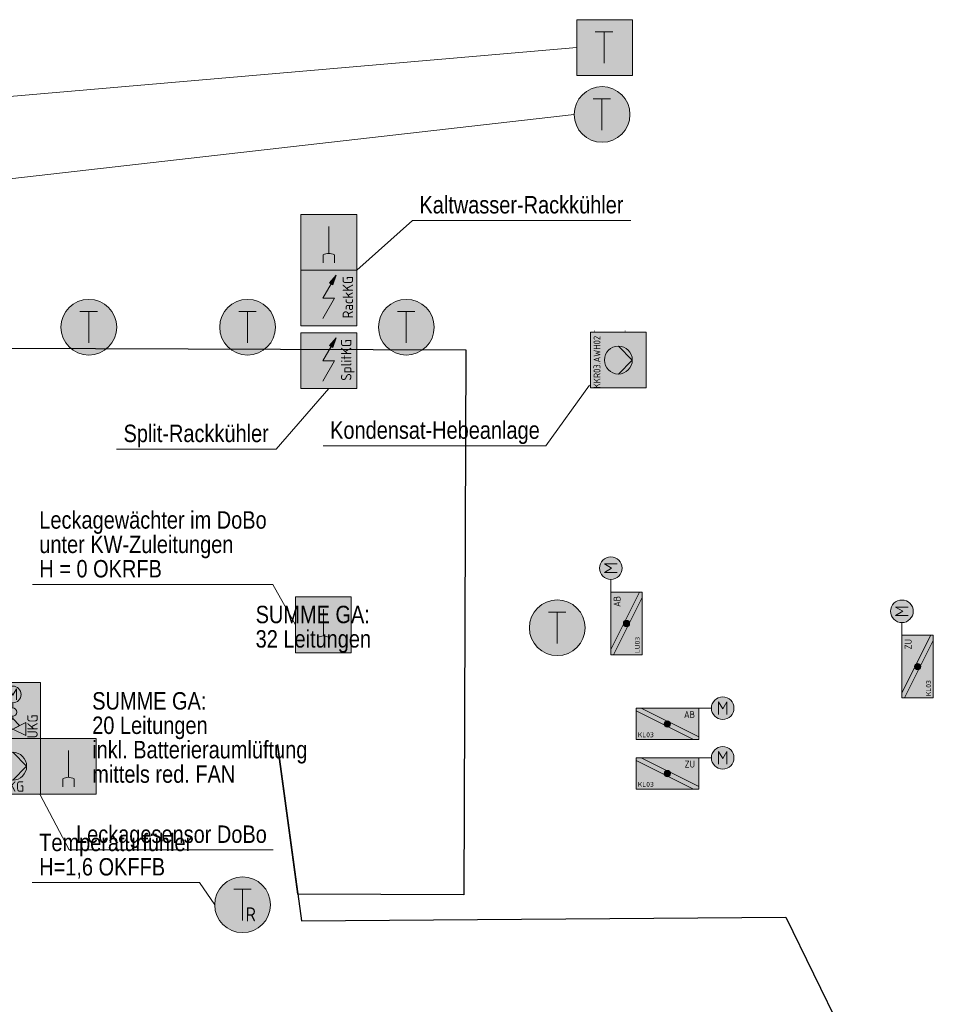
# Model space of a CAD drawing. Header units: metres. Extents: x -11.5 to 15.2, y -3.1 to 32.8.
# Tile 6 of 8: x -1 to 5.6, y 23.8 to 30.9. Entities that reach past the tile are written whole.
import ezdxf
from ezdxf.enums import TextEntityAlignment as Align

# ---------------------------------------------------------------- set-up
doc = ezdxf.new("R2010")
doc.units = ezdxf.units.M
doc.header["$MEASUREMENT"] = 0
doc.linetypes.add('DGN Style 5', pattern=[0.010741, 0.004603, -0.006138])
doc.layers.add('INTERN_Bemerkung', color=6, linetype='Continuous', lineweight=30, plot=False)
for name, color, linetype, lineweight in [('NODE', 7, 'Continuous', 0), ('TRI_CONNPTS', 7, 'Continuous', 0), ('TRI_H3D', 7, 'Continuous', 0), ('ZWP_480_SYM_E0', 5, 'Continuous', 13), ('ZWP_480_SYM_E0_2D', 7, 'Continuous', 0), ('ZWP_480_SYM_E0_3D', 7, 'Continuous', 0), ('ZWP_480_SYM_SCHWARZ', 7, 'Continuous', 13), ('ZWP_480_TEXT_1_50_TOP', 7, 'Continuous', 0)]:
    doc.layers.add(name, color=color, linetype=linetype, lineweight=lineweight)
doc.layers.get('TRI_CONNPTS').off()
doc.layers.get('TRI_H3D').off()
doc.styles.add('ZWP_1 100', font='ARIALN.TTF', dxfattribs={"height": 0.175})
doc.styles.add('ZWP_1 50', font='ARIALN.TTF', dxfattribs={"height": 0.125})

# ---------------------------------------------------------------- blocks, each defined once
blk = doc.blocks.new('_T3D___5')
at = {"layer": 'ZWP_480_TEXT_1_50_TOP', "linetype": 'Continuous'}
for q in [(-0.8164, 25.3221, 15.7967), (0.8583, 24.9216, 15.7967)]:
    blk.add_line((-0.6054, 24.9216, 15.7967), q, dxfattribs=at)
at = {"layer": 'ZWP_480_TEXT_1_50_TOP', "linetype": 'Continuous', "style": 'ZWP_1 50'}
blk.add_text('Leckagesensor DoBo', height=0.125, dxfattribs=at).set_placement((-0.5554, 25.0966, 15.7967), align=Align.TOP_LEFT)
blk = doc.blocks.new('_T3D___7')
at = {"layer": 'ZWP_480_TEXT_1_50_TOP', "linetype": 'Continuous'}
for p, q in [((-1.4299, 27.1447, 16.6842), (0.2964, 27.1447, 16.6842)), ((0.2964, 27.1447, 16.6842), (0.4586, 26.8543, 16.6842))]:
    blk.add_line(p, q, dxfattribs=at)
at = {"layer": 'ZWP_480_TEXT_1_50_TOP', "linetype": 'Continuous', "style": 'ZWP_1 50'}
for s, p in [('Leckagewächter im DoBo', (-1.3799, 27.6697, 16.6842)), ('unter KW-Zuleitungen', (-1.3799, 27.4947, 16.6842)), ('H = 0 OKRFB', (-1.3799, 27.3197, 16.6842))]:
    blk.add_text(s, height=0.125, dxfattribs=at).set_placement(p, align=Align.TOP_LEFT)
blk = doc.blocks.new('*U73')
at = {"linetype": 'Continuous', "lineweight": 13}
for p, q in [((-0.0625, 0.1125), (0.0625, 0.1125)), ((0, -0.1125), (0, 0.1125))]:
    blk.add_line(p, q, dxfattribs=at)
blk = doc.blocks.new('ZWP_480_Fuehler_Temp_1_1')
at = {"lineweight": 13}
h = blk.add_hatch(color=254, dxfattribs=at)
edge = h.paths.add_edge_path()
edge.add_arc((-0.016, 0), 0.2, 0, 360)
blk.add_circle((-0.016, 0), 0.2, dxfattribs=at)
at = {"linetype": 'Continuous', "lineweight": 13}
blk.add_blockref('*U73', (-0.017, -0.0005), dxfattribs=at)
blk = doc.blocks.new('ZWP_480_Autarke_Anlage_1_2')
at = {"lineweight": 13, "extrusion": (0, 0, -1)}
blk.add_hatch(color=256, dxfattribs=at).paths.add_polyline_path([(-0.0294, -0.1046), (-0.0524, -0.0355), (-0.0046, -0.0904), (-0.017, -0.0975)])
at = {"lineweight": 13}
for p, q in [((-0.0417, -0.2), (0.017, -0.0975)), ((-0.0424, -0.347), (0.0417, -0.2)), ((-0.0417, -0.2), (0.0417, -0.2))]:
    blk.add_line(p, q, dxfattribs=at)
at = {"lineweight": 13, "flags": 128}
for points in [[(-0.2, -0.4), (-0.2, 0), (0.2, 0), (0.2, -0.4)], [(0.0046, -0.0904), (0.0524, -0.0355), (0.0294, -0.1046), (0.017, -0.0975)]]:
    blk.add_lwpolyline(points, close=True, dxfattribs=at)
at = {"color": 254, "lineweight": 13, "extrusion": (0, 0, -1)}
blk.add_solid([(0.2, -0.4), (0.2, 0), (-0.2, -0.4), (-0.2, 0)], dxfattribs=at)
at = {"insert": (0.1365, -0.1944), "char_height": 0.15, "attachment_point": 5, "rotation": 90, "style": 'ZWP_1 100'}
blk.add_mtext('\\Fisocp;\\H0.5x;RackKG', dxfattribs=at)
blk = doc.blocks.new('ZWP_480_Autarke_Anlage_1_3')
at = {"lineweight": 13, "extrusion": (0, 0, -1)}
blk.add_hatch(color=256, dxfattribs=at).paths.add_polyline_path([(-0.0294, -0.1046), (-0.0524, -0.0355), (-0.0046, -0.0904), (-0.017, -0.0975)])
at = {"lineweight": 13}
for p, q in [((-0.0417, -0.2), (0.017, -0.0975)), ((-0.0424, -0.347), (0.0417, -0.2)), ((-0.0417, -0.2), (0.0417, -0.2))]:
    blk.add_line(p, q, dxfattribs=at)
at = {"lineweight": 13, "flags": 128}
for points in [[(-0.2, -0.4), (-0.2, 0), (0.2, 0), (0.2, -0.4)], [(0.0046, -0.0904), (0.0524, -0.0355), (0.0294, -0.1046), (0.017, -0.0975)]]:
    blk.add_lwpolyline(points, close=True, dxfattribs=at)
at = {"color": 254, "lineweight": 13, "extrusion": (0, 0, -1)}
blk.add_solid([(0.2, -0.4), (0.2, 0), (-0.2, -0.4), (-0.2, 0)], dxfattribs=at)
at = {"insert": (0.1365, -0.1944), "char_height": 0.15, "attachment_point": 5, "rotation": 90, "style": 'ZWP_1 100'}
blk.add_mtext('\\Fisocp;\\H0.5x;SplitKG', dxfattribs=at)
blk = doc.blocks.new('ZWP_480_Waechter_Leckage_1_1')
at = {"lineweight": 13}
for p, q in [((0.0198, -0.0798), (0.0198, 0.1125)), ((0.0198, -0.0798), (0.0198, 0.1125)), ((-0.0202, -0.1473), (-0.0202, -0.0902)), ((-0.0202, -0.1473), (-0.0202, -0.1198)), ((0.0598, -0.1473), (0.0598, -0.0902)), ((0.0598, -0.1473), (0.0598, -0.1198))]:
    blk.add_line(p, q, dxfattribs=at)
at = {"lineweight": 13, "flags": 128}
blk.add_lwpolyline([(-0.1802, 0.2), (0.2198, 0.2), (0.2198, -0.2), (-0.1802, -0.2)], close=True, dxfattribs=at)
at = {"lineweight": 13}
blk.add_arc((0.0198, -0.1623), 0.0824, 60.97773, 119.02227, dxfattribs=at)
at = {"color": 254, "lineweight": 13, "extrusion": (0, 0, -1)}
blk.add_solid([(0.1802, 0.2), (-0.2198, 0.2), (0.1802, -0.2), (-0.2198, -0.2)], dxfattribs=at)
blk = doc.blocks.new('_T3D___20')
at = {"layer": 'ZWP_480_TEXT_1_50_TOP', "linetype": 'Continuous'}
for q in [(1.2245, 28.7986, 20.0445), (3.1911, 29.1557, 20.0445)]:
    blk.add_line((1.625, 29.1557, 20.0445), q, dxfattribs=at)
at = {"layer": 'ZWP_480_TEXT_1_50_TOP', "linetype": 'Continuous', "style": 'ZWP_1 50'}
blk.add_text('Kaltwasser-Rackkühler', height=0.125, dxfattribs=at).set_placement((1.675, 29.3307, 20.0445), align=Align.TOP_LEFT)
blk = doc.blocks.new('_T3D___21')
at = {"layer": 'ZWP_480_TEXT_1_50_TOP', "linetype": 'Continuous'}
for p, q in [((1.0643, 27.7625, 20.2267), (1.4432, 28.1965, 20.2267)), ((-0.08, 27.7625, 20.2267), (1.0643, 27.7625, 20.2267))]:
    blk.add_line(p, q, dxfattribs=at)
at = {"layer": 'ZWP_480_TEXT_1_50_TOP', "linetype": 'Continuous', "style": 'ZWP_1 50'}
blk.add_text('Split-Rackkühler', height=0.125, dxfattribs=at).set_placement((-0.03, 27.9375, 20.2267), align=Align.TOP_LEFT)
blk = doc.blocks.new('*U77')
at = {"linetype": 'Continuous', "lineweight": 13}
for p, q in [((-0.0625, 0.1125), (0.0625, 0.1125)), ((0, -0.1125), (0, 0.1125))]:
    blk.add_line(p, q, dxfattribs=at)
blk = doc.blocks.new('ZWP_480_Waechter_Temp_1')
at = {"lineweight": 13, "flags": 128}
blk.add_lwpolyline([(-0.2, 0.2), (0.2, 0.2), (0.2, -0.2), (-0.2, -0.2)], close=True, dxfattribs=at)
at = {"color": 254, "lineweight": 13, "extrusion": (0, 0, -1)}
blk.add_solid([(0.2, 0.2), (-0.2, 0.2), (0.2, -0.2), (-0.2, -0.2)], dxfattribs=at)
at = {"linetype": 'Continuous', "lineweight": 13}
blk.add_blockref('*U77', (-0.005, 0.0001), dxfattribs=at)
blk = doc.blocks.new('ZWP_480_Pumpe_1_1')
at = {"lineweight": 13}
h = blk.add_hatch(color=254, dxfattribs=at)
edge = h.paths.add_edge_path()
edge.add_arc((0, 0), 0.1, 0, 360)
at = {"color": 5, "lineweight": 13}
for q in [(0, 0.1), (0, -0.1)]:
    blk.add_line((0.1, 0), q, dxfattribs=at)
at = {"color": 5, "lineweight": 13, "flags": 128}
blk.add_lwpolyline([(-0.2, 0.2), (0.2, 0.2), (0.2, -0.2), (-0.2, -0.2)], close=True, dxfattribs=at)
at = {"color": 5, "lineweight": 13}
blk.add_circle((0, 0), 0.1, dxfattribs=at)
at = {"color": 254, "lineweight": 13, "extrusion": (0, 0, -1)}
blk.add_solid([(0.2, 0.2), (-0.2, 0.2), (0.2, -0.2), (-0.2, -0.2)], dxfattribs=at)
at = {"insert": (-0.1786, 0.174), "char_height": 0.18, "attachment_point": 3, "rotation": 90, "style": 'ZWP_1 100'}
blk.add_mtext('\\Fisocp;\\H0.277778x;RA4.112a', dxfattribs=at)
at = {"insert": (-0.0037, -0.1457), "char_height": 0.15, "attachment_point": 5, "style": 'ZWP_1 100'}
blk.add_mtext('\\Fisocp;\\H0.5x;UKG', dxfattribs=at)
blk = doc.blocks.new('ZWP_480_Pumpe_2')
at = {"layer": 'ZWP_480_SYM_E0_2D', "color": 5, "lineweight": 13}
blk.add_blockref('ZWP_480_Pumpe_1_1', (0, 0), dxfattribs=at)
blk = doc.blocks.new('ZWP_480_Ventil_2Weg_druckunabhängig_1_1')
at = {"color": 5, "lineweight": 13}
for p, q in [((0, 0.055), (0, 0.0185)), ((-0.0938, -0.0115), (-0.0938, -0.0865)), ((-0.0938, -0.0115), (-0.03, -0.0115)), ((0, -0.0415), (0, -0.0584)), ((-0.0938, -0.0865), (0, -0.1334)), ((-0.0938, -0.1803), (-0.0938, -0.0865)), ((0, -0.1334), (-0.0938, -0.1803)), ((0.0938, -0.0865), (0, -0.1334)), ((0, -0.1334), (0.0938, -0.1803)), ((0.0938, -0.1803), (0.0938, -0.0865))]:
    blk.add_line(p, q, dxfattribs=at)
at = {"color": 5, "lineweight": 13, "flags": 128}
blk.add_lwpolyline([(-0.2, 0.2), (0.2, 0.2), (0.2, -0.2), (-0.2, -0.2)], close=True, dxfattribs=at)
blk.add_lwpolyline([(-0.2, 0.2), (0.2, 0.2), (0.2, -0.2), (-0.2, -0.2)], close=True, dxfattribs=at)
at = {"color": 5, "linetype": 'Continuous', "lineweight": 13, "flags": 128}
blk.add_lwpolyline([(-0.0262, 0.0754), (-0.0262, 0.1542), (0.0001, 0.1104), (0.0263, 0.1542), (0.0263, 0.0754)], dxfattribs=at)
at = {"color": 5, "lineweight": 13}
for centre, radius in [((0, 0.115), 0.06), ((0, -0.0115), 0.03)]:
    blk.add_circle(centre, radius, dxfattribs=at)
at = {"color": 254, "lineweight": 13, "extrusion": (0, 0, -1)}
blk.add_solid([(0.2, 0.2), (-0.2, 0.2), (0.2, -0.2), (-0.2, -0.2)], dxfattribs=at)
blk.add_solid([(0.2, 0.2), (-0.2, 0.2), (0.2, -0.2), (-0.2, -0.2)], dxfattribs=at)
at = {"color": 5, "lineweight": 13}
blk.add_3dface([(-0.05, -0.1084), (0, -0.0584), (0.05, -0.1084), (0, -0.1334)], dxfattribs=at)
at = {"rotation": 90, "style": 'ZWP_1 100'}
for s, insert, char_height, attachment_point in [('\\Fisocp;\\H0.277778x;RA4.112a', (-0.1786, 0.174), 0.18, 3), ('\\Fisocp;\\H0.5x;UKG', (0.1423, -0.2), 0.15, 4)]:
    blk.add_mtext(s, dxfattribs=dict(at, insert=insert, char_height=char_height, attachment_point=attachment_point))
blk = doc.blocks.new('ZWP_480_Ventil_2Weg_druckunabhängig_2')
at = {"layer": 'ZWP_480_SYM_E0_2D', "color": 5, "lineweight": 13}
blk.add_blockref('ZWP_480_Ventil_2Weg_druckunabhängig_1_1', (0, 0), dxfattribs=at)
blk = doc.blocks.new('ZWP_480_Waechter_Leckage_1_2')
at = {"color": 5, "lineweight": 13}
for p, q in [((0.0198, -0.0798), (0.0198, 0.1125)), ((0.0198, -0.0798), (0.0198, 0.1125)), ((-0.0202, -0.1473), (-0.0202, -0.0902)), ((-0.0202, -0.1473), (-0.0202, -0.1198)), ((0.0598, -0.1473), (0.0598, -0.0902)), ((0.0598, -0.1473), (0.0598, -0.1198))]:
    blk.add_line(p, q, dxfattribs=at)
at = {"color": 5, "lineweight": 13, "flags": 128}
blk.add_lwpolyline([(-0.1802, 0.2), (0.2198, 0.2), (0.2198, -0.2), (-0.1802, -0.2)], close=True, dxfattribs=at)
at = {"color": 5, "lineweight": 13}
blk.add_arc((0.0198, -0.1623), 0.0824, 60.97773, 119.02227, dxfattribs=at)
at = {"color": 254, "lineweight": 13, "extrusion": (0, 0, -1)}
blk.add_solid([(0.1802, 0.2), (-0.2198, 0.2), (0.1802, -0.2), (-0.2198, -0.2)], dxfattribs=at)
blk = doc.blocks.new('ZWP_480_Waechter_Leckage_2')
at = {"layer": 'ZWP_480_SYM_E0', "color": 5, "lineweight": 13}
blk.add_blockref('ZWP_480_Waechter_Leckage_1_2', (0, 0), dxfattribs=at)
blk = doc.blocks.new('ZWP_480_Fühler_Temp_1')
at = {"lineweight": 13}
h = blk.add_hatch(color=254, dxfattribs=at)
edge = h.paths.add_edge_path()
edge.add_arc((0, 0), 0.2, 0, 360)
at = {"color": 5, "linetype": 'Continuous', "lineweight": 13}
for p, q in [((-0.0625, 0.1125), (0.0625, 0.1125)), ((0, -0.1125), (0, 0.1125))]:
    blk.add_line(p, q, dxfattribs=at)
at = {"color": 5, "lineweight": 13}
blk.add_circle((0, 0), 0.2, dxfattribs=at)
blk.add_circle((0, 0), 0.2, dxfattribs=at)
at = {"insert": (0.0209, -0.1188), "char_height": 0.15, "attachment_point": 7, "style": 'ZWP_1 100'}
blk.add_mtext('\\Fisocp;\\H0.666667x;R', dxfattribs=at)
blk = doc.blocks.new('ZWP_480_Fühler_Temp')
at = {"layer": 'ZWP_480_SYM_E0_2D', "color": 5, "lineweight": 13}
blk.add_blockref('ZWP_480_Fühler_Temp_1', (0, 0), dxfattribs=at)
blk = doc.blocks.new('_T3D___23')
at = {"layer": 'ZWP_480_TEXT_1_50_TOP', "linetype": 'Continuous'}
for p, q in [((-0.8698, 24.6901, 19.205), (0.3305, 24.6901, 19.205)), ((0.3305, 24.6901, 19.205), (0.4398, 24.5301, 19.205))]:
    blk.add_line(p, q, dxfattribs=at)
at = {"layer": 'ZWP_480_TEXT_1_50_TOP', "linetype": 'Continuous', "style": 'ZWP_1 50'}
for s, p in [('Temperaturfühler', (-0.8198, 25.0401, 19.205)), ('H=1,6 OKFFB', (-0.8198, 24.8651, 19.205))]:
    blk.add_text(s, height=0.125, dxfattribs=at).set_placement(p, align=Align.TOP_LEFT)
blk = doc.blocks.new('_T3D___25')
at = {"layer": 'ZWP_480_TEXT_1_50_TOP', "linetype": 'Continuous'}
for p, q in [((1.5484, -0.175), (1.8623, 0.2603)), ((-0.05, -0.175), (1.5484, -0.175))]:
    blk.add_line(p, q, dxfattribs=at)
at = {"layer": 'ZWP_480_TEXT_1_50_TOP', "linetype": 'Continuous', "style": 'ZWP_1 50'}
blk.add_text('Kondensat-Hebeanlage', height=0.125, dxfattribs=at).set_placement((0, 0), align=Align.TOP_LEFT)
blk = doc.blocks.new('ZWP_480_Pumpe_1_3')
at = {"lineweight": 13}
h = blk.add_hatch(color=254, dxfattribs=at)
edge = h.paths.add_edge_path()
edge.add_arc((0, 0), 0.1, 0, 360)
for q in [(0, 0.1), (0, -0.1)]:
    blk.add_line((0.1, 0), q, dxfattribs=at)
at = {"lineweight": 13, "flags": 128}
blk.add_lwpolyline([(-0.2, 0.2), (0.2, 0.2), (0.2, -0.2), (-0.2, -0.2)], close=True, dxfattribs=at)
at = {"lineweight": 13}
blk.add_circle((0, 0), 0.1, dxfattribs=at)
at = {"color": 254, "lineweight": 13, "extrusion": (0, 0, -1)}
blk.add_solid([(0.2, 0.2), (-0.2, 0.2), (0.2, -0.2), (-0.2, -0.2)], dxfattribs=at)
at = {"insert": (-0.1786, 0.174), "char_height": 0.18, "attachment_point": 3, "rotation": 90, "style": 'ZWP_1 100'}
blk.add_mtext('\\Fisocp;\\H0.277778x;KKR03.AWH02', dxfattribs=at)
at = {"insert": (-0.0037, -0.1457), "char_height": 0.15, "attachment_point": 5, "style": 'ZWP_1 100'}
blk.add_mtext('\\Fisocp;\\H0.5x; ', dxfattribs=at)
blk = doc.blocks.new('ZWP_480_BSK_Motor_klein_R_1')
at = {"layer": 'ZWP_480_SYM_E0_2D', "lineweight": 13}
h = blk.add_hatch(color=254, dxfattribs=at)
edge = h.paths.add_edge_path()
edge.add_arc((0.3971, 0.1125), 0.081, 0, 360)
h = blk.add_hatch(color=5, dxfattribs=at)
edge = h.paths.add_edge_path()
edge.add_arc((0, 0), 0.0225, 0, 360)
h = blk.add_hatch(color=5, dxfattribs=at)
edge = h.paths.add_edge_path()
edge.add_arc((0, 0), 0.0225, 0, 360)
at = {"layer": 'ZWP_480_SYM_E0_2D', "color": 5, "lineweight": 13}
for p, q in [((0.3669, 0.0668), (0.3669, 0.158)), ((0.3669, 0.158), (0.3973, 0.1073)), ((0.3973, 0.1073), (0.4277, 0.158)), ((0.4277, 0.158), (0.4277, 0.0668)), ((-0.225, 0.0936), (0.1873, -0.1125)), ((-0.1873, 0.1125), (0.225, -0.0936)), ((0.3161, 0.1125), (0.225, 0.1125))]:
    blk.add_line(p, q, dxfattribs=at)
at = {"layer": 'ZWP_480_SYM_E0_2D', "color": 5, "lineweight": 13, "flags": 128}
blk.add_lwpolyline([(0.225, -0.1125), (0.225, 0.1125), (-0.225, 0.1125), (-0.225, -0.1125)], close=True, dxfattribs=at)
at = {"layer": 'ZWP_480_SYM_E0_2D', "color": 5, "lineweight": 13}
blk.add_circle((0.3971, 0.1125), 0.081, dxfattribs=at)
at = {"layer": 'ZWP_480_SYM_E0_2D', "color": 254, "lineweight": 13}
blk.add_solid([(0.225, -0.1125), (0.225, 0.1125), (-0.225, -0.1125), (-0.225, 0.1125)], dxfattribs=at)
at = {"layer": 'ZWP_480_SYM_E0_3D', "color": 5, "lineweight": 13}
blk.add_circle((0, 0), 0.0225, dxfattribs=at)
blk.add_circle((0, 0), 0.0225, dxfattribs=at)
at = {"layer": 'ZWP_480_SYM_E0_2D', "char_height": 0.10125, "style": 'ZWP_1 100'}
for s, insert, attachment_point in [('\\Fisocp;\\H0.493827x;ZU', (0.1982, 0.0678), 6), ('\\Fisocp;\\H0.345679x;KL03', (-0.2117, -0.0781), 4)]:
    blk.add_mtext(s, dxfattribs=dict(at, insert=insert, attachment_point=attachment_point))
blk = doc.blocks.new('ZWP_480_BSK_Motor_klein_R')
at = {"layer": 'ZWP_480_SYM_E0_3D', "color": 5, "lineweight": 13, "rotation": 90}
blk.add_blockref('ZWP_480_BSK_Motor_klein_R_1', (0, 0), dxfattribs=at)
blk = doc.blocks.new('ZWP_480_BSK_Motor_klein_R_1_4')
at = {"layer": 'ZWP_480_SYM_E0_2D', "lineweight": 13}
h = blk.add_hatch(color=254, dxfattribs=at)
edge = h.paths.add_edge_path()
edge.add_arc((0.3971, 0.1125), 0.081, 0, 360)
h = blk.add_hatch(color=5, dxfattribs=at)
edge = h.paths.add_edge_path()
edge.add_arc((0, 0), 0.0225, 0, 360)
h = blk.add_hatch(color=5, dxfattribs=at)
edge = h.paths.add_edge_path()
edge.add_arc((0, 0), 0.0225, 0, 360)
at = {"layer": 'ZWP_480_SYM_E0_2D', "color": 5, "lineweight": 13}
for p, q in [((0.3669, 0.0668), (0.3669, 0.158)), ((0.3669, 0.158), (0.3973, 0.1073)), ((0.3973, 0.1073), (0.4277, 0.158)), ((0.4277, 0.158), (0.4277, 0.0668)), ((-0.225, 0.0936), (0.1873, -0.1125)), ((-0.1873, 0.1125), (0.225, -0.0936)), ((0.3161, 0.1125), (0.225, 0.1125))]:
    blk.add_line(p, q, dxfattribs=at)
at = {"layer": 'ZWP_480_SYM_E0_2D', "color": 5, "lineweight": 13, "flags": 128}
blk.add_lwpolyline([(0.225, -0.1125), (0.225, 0.1125), (-0.225, 0.1125), (-0.225, -0.1125)], close=True, dxfattribs=at)
at = {"layer": 'ZWP_480_SYM_E0_2D', "color": 5, "lineweight": 13}
blk.add_circle((0.3971, 0.1125), 0.081, dxfattribs=at)
at = {"layer": 'ZWP_480_SYM_E0_2D', "color": 254, "lineweight": 13, "extrusion": (0, 0, -1)}
blk.add_solid([(-0.225, -0.1125), (-0.225, 0.1125), (0.225, -0.1125), (0.225, 0.1125)], dxfattribs=at)
at = {"layer": 'ZWP_480_SYM_E0_3D', "color": 5, "lineweight": 13}
blk.add_circle((0, 0), 0.0225, dxfattribs=at)
blk.add_circle((0, 0), 0.0225, dxfattribs=at)
at = {"layer": 'ZWP_480_SYM_E0_2D', "char_height": 0.10125, "style": 'ZWP_1 100'}
for s, insert, attachment_point in [('\\Fisocp;\\H0.493827x;AB', (0.1982, 0.0678), 6), ('\\Fisocp;\\H0.345679x;KL03', (-0.2117, -0.0781), 4)]:
    blk.add_mtext(s, dxfattribs=dict(at, insert=insert, attachment_point=attachment_point))
blk = doc.blocks.new('ZWP_480_BSK_Motor_klein_R_5')
at = {"layer": 'ZWP_480_SYM_E0_3D', "color": 5, "lineweight": 13}
blk.add_blockref('ZWP_480_BSK_Motor_klein_R_1_4', (0, 0), dxfattribs=at)
blk = doc.blocks.new('ZWP_480_BSK_Motor_klein_R_1_5')
at = {"layer": 'ZWP_480_SYM_E0_2D', "lineweight": 13}
h = blk.add_hatch(color=254, dxfattribs=at)
edge = h.paths.add_edge_path()
edge.add_arc((0.3971, 0.1125), 0.081, 0, 360)
h = blk.add_hatch(color=5, dxfattribs=at)
edge = h.paths.add_edge_path()
edge.add_arc((0, 0), 0.0225, 0, 360)
h = blk.add_hatch(color=5, dxfattribs=at)
edge = h.paths.add_edge_path()
edge.add_arc((0, 0), 0.0225, 0, 360)
at = {"layer": 'ZWP_480_SYM_E0_2D', "color": 5, "lineweight": 13}
for p, q in [((0.3669, 0.0668), (0.3669, 0.158)), ((0.3669, 0.158), (0.3973, 0.1073)), ((0.3973, 0.1073), (0.4277, 0.158)), ((0.4277, 0.158), (0.4277, 0.0668)), ((-0.225, 0.0936), (0.1873, -0.1125)), ((-0.1873, 0.1125), (0.225, -0.0936)), ((0.3161, 0.1125), (0.225, 0.1125))]:
    blk.add_line(p, q, dxfattribs=at)
at = {"layer": 'ZWP_480_SYM_E0_2D', "color": 5, "lineweight": 13, "flags": 128}
blk.add_lwpolyline([(0.225, -0.1125), (0.225, 0.1125), (-0.225, 0.1125), (-0.225, -0.1125)], close=True, dxfattribs=at)
at = {"layer": 'ZWP_480_SYM_E0_2D', "color": 5, "lineweight": 13}
blk.add_circle((0.3971, 0.1125), 0.081, dxfattribs=at)
at = {"layer": 'ZWP_480_SYM_E0_2D', "color": 254, "lineweight": 13, "extrusion": (0, 0, -1)}
blk.add_solid([(-0.225, -0.1125), (-0.225, 0.1125), (0.225, -0.1125), (0.225, 0.1125)], dxfattribs=at)
at = {"layer": 'ZWP_480_SYM_E0_3D', "color": 5, "lineweight": 13}
blk.add_circle((0, 0), 0.0225, dxfattribs=at)
blk.add_circle((0, 0), 0.0225, dxfattribs=at)
at = {"layer": 'ZWP_480_SYM_E0_2D', "char_height": 0.10125, "style": 'ZWP_1 100'}
for s, insert, attachment_point in [('\\Fisocp;\\H0.493827x;ZU', (0.1982, 0.0678), 6), ('\\Fisocp;\\H0.345679x;KL03', (-0.2117, -0.0781), 4)]:
    blk.add_mtext(s, dxfattribs=dict(at, insert=insert, attachment_point=attachment_point))
blk = doc.blocks.new('ZWP_480_BSK_Motor_klein_R_6')
at = {"layer": 'ZWP_480_SYM_E0_3D', "color": 5, "lineweight": 13}
blk.add_blockref('ZWP_480_BSK_Motor_klein_R_1_5', (0, 0), dxfattribs=at)
blk = doc.blocks.new('ZWP_480_BSK_Motor_klein_R_1_6')
at = {"layer": 'ZWP_480_SYM_E0_2D', "lineweight": 13}
h = blk.add_hatch(color=254, dxfattribs=at)
edge = h.paths.add_edge_path()
edge.add_arc((0.3971, 0.1125), 0.081, 0, 360)
h = blk.add_hatch(color=5, dxfattribs=at)
edge = h.paths.add_edge_path()
edge.add_arc((0, 0), 0.0225, 0, 360)
h = blk.add_hatch(color=5, dxfattribs=at)
edge = h.paths.add_edge_path()
edge.add_arc((0, 0), 0.0225, 0, 360)
at = {"layer": 'ZWP_480_SYM_E0_2D', "color": 5, "lineweight": 13}
for p, q in [((0.3669, 0.0668), (0.3669, 0.158)), ((0.3669, 0.158), (0.3973, 0.1073)), ((0.3973, 0.1073), (0.4277, 0.158)), ((0.4277, 0.158), (0.4277, 0.0668)), ((-0.225, 0.0936), (0.1873, -0.1125)), ((-0.1873, 0.1125), (0.225, -0.0936)), ((0.3161, 0.1125), (0.225, 0.1125))]:
    blk.add_line(p, q, dxfattribs=at)
at = {"layer": 'ZWP_480_SYM_E0_2D', "color": 5, "lineweight": 13, "flags": 128}
blk.add_lwpolyline([(0.225, -0.1125), (0.225, 0.1125), (-0.225, 0.1125), (-0.225, -0.1125)], close=True, dxfattribs=at)
at = {"layer": 'ZWP_480_SYM_E0_2D', "color": 5, "lineweight": 13}
blk.add_circle((0.3971, 0.1125), 0.081, dxfattribs=at)
at = {"layer": 'ZWP_480_SYM_E0_2D', "color": 254, "lineweight": 13}
blk.add_solid([(0.225, -0.1125), (0.225, 0.1125), (-0.225, -0.1125), (-0.225, 0.1125)], dxfattribs=at)
at = {"layer": 'ZWP_480_SYM_E0_3D', "color": 5, "lineweight": 13}
blk.add_circle((0, 0), 0.0225, dxfattribs=at)
blk.add_circle((0, 0), 0.0225, dxfattribs=at)
at = {"layer": 'ZWP_480_SYM_E0_2D', "char_height": 0.10125, "style": 'ZWP_1 100'}
for s, insert, attachment_point in [('\\Fisocp;\\H0.493827x;AB', (0.1982, 0.0678), 6), ('\\Fisocp;\\H0.345679x;LU03', (-0.2117, -0.0781), 4)]:
    blk.add_mtext(s, dxfattribs=dict(at, insert=insert, attachment_point=attachment_point))
blk = doc.blocks.new('ZWP_480_BSK_Motor_klein_R_7')
at = {"layer": 'ZWP_480_SYM_E0_3D', "color": 5, "lineweight": 13, "rotation": 90}
blk.add_blockref('ZWP_480_BSK_Motor_klein_R_1_6', (0, 0), dxfattribs=at)

msp = doc.modelspace()

# ---------------------------------------------------------------- linework, layer by layer
at = {"layer": 'INTERN_Bemerkung', "linetype": 'Continuous', "flags": 128}
msp.add_lwpolyline([(-3.1115, 28.435), (-3.4911, 30.6104), (-3.74, 28.534), (2.2422, 28.5122), (2.2279, 24.6019), (1.0363, 24.6062), (0.8897, 25.6809), (1.0625, 24.4145), (4.5381, 24.4418), (4.935, 23.6273), (4.955, 23.2113), (5.2171, 22.7498), (5.1772, 21.1777), (5.325, 15.4853), (4.24, 15.185), (3.8723, 15.3022), (3.72, 14.925), (4.1, 13.1936)], dxfattribs=at)
at = {"layer": 'NODE', "color": 52, "linetype": 'DGN Style 5', "lineweight": 0}
msp.add_line((3.1657, 28.649, 16.6), (3.1657, 28.6493, 16.6), dxfattribs=at)
at = {"layer": 'NODE', "color": 212, "linetype": 'DGN Style 5', "lineweight": 0}
msp.add_line((3.1657, 28.648, 16.601), (3.1657, 28.6484, 16.601), dxfattribs=at)
at = {"layer": 'NODE', "color": 12, "linetype": 'DGN Style 5', "lineweight": 0}
msp.add_line((3.1657, 28.648, 16.6), (3.1657, 28.6482, 16.6), dxfattribs=at)
at = {"layer": 'NODE', "color": 92, "linetype": 'DGN Style 5', "lineweight": 0}
msp.add_line((3.1667, 28.648, 16.6), (3.1667, 28.6481, 16.6), dxfattribs=at)
at = {"layer": 'NODE', "color": 32, "linetype": 'DGN Style 5', "lineweight": 0}
msp.add_line((3.3856, 28.648, 16.6), (3.3856, 28.6485, 16.6), dxfattribs=at)
at = {"layer": 'ZWP_480_TEXT_1_50_TOP', "linetype": 'Continuous'}
for p, q in [((-2.2662, 30.2248), (3.0386, 30.6827)), ((-2.3759, 29.5877), (3.0193, 30.2025))]:
    msp.add_line(p, q, dxfattribs=at)

# ---------------------------------------------------------------- block references
at = {"layer": 'TRI_CONNPTS'}
for name, p in [('ZWP_480_BSK_Motor_klein_R_7', (3.3948, 26.5485, 19.2)), ('ZWP_480_BSK_Motor_klein_R', (5.484, 26.2393, 19.2)), ('ZWP_480_Ventil_2Weg_druckunabhängig_2', (-1.0101, 25.9246, 19.2)), ('ZWP_480_BSK_Motor_klein_R_5', (3.688, 25.828, 19.2)), ('ZWP_480_Pumpe_2', (-1.0101, 25.5246, 19.2)), ('ZWP_480_Waechter_Leckage_2', (-0.6299, 25.5246, 19.2)), ('ZWP_480_BSK_Motor_klein_R_6', (3.688, 25.4719, 19.2)), ('ZWP_480_Fühler_Temp', (0.6398, 24.5301, 19.2))]:
    msp.add_blockref(name, p, dxfattribs=at)
at = {"layer": 'TRI_H3D', "color": 7, "linetype": 'Continuous', "lineweight": 0}
for name, p in [('_T3D___20', (0.2339, 0.2864, 0.2025)), ('_T3D___21', (-0.1847, 0.0385, 0.0202)), ('_T3D___25', (1.2677, 27.9997)), ('_T3D___7', (0.5609, -0.3151, 0.0208)), ('_T3D___5', (-0.0001, 0.0025, 0.9083)), ('_T3D___23', (0, 0, 0))]:
    msp.add_blockref(name, p, dxfattribs=at)
at = {"layer": 'ZWP_480_SYM_SCHWARZ', "lineweight": 13}
for name, p in [('ZWP_480_Waechter_Temp_1', (3.2386, 30.6827, 16.605)), ('ZWP_480_Fuehler_Temp_1_1', (3.2354, 30.2025, 16.5)), ('ZWP_480_Waechter_Leckage_1_1', (1.2386, 29.285, 16.6)), ('ZWP_480_Autarke_Anlage_1_2', (1.2584, 29.085, 16.5)), ('ZWP_480_Fuehler_Temp_1_1', (-0.4477, 28.6754, 16.5)), ('ZWP_480_Fuehler_Temp_1_1', (0.6915, 28.6754, 16.5)), ('ZWP_480_Fuehler_Temp_1_1', (1.8307, 28.6754, 16.5)), ('ZWP_480_Autarke_Anlage_1_3', (1.2584, 28.635, 16.5)), ('ZWP_480_Pumpe_1_3', (3.3366, 28.4396, 19.2)), ('ZWP_480_Waechter_Leckage_1_1', (1.1996, 26.5392, 16.6)), ('ZWP_480_Fuehler_Temp_1_1', (2.9141, 26.5185, 16.605))]:
    msp.add_blockref(name, p, dxfattribs=at)

# ---------------------------------------------------------------- texts
at = {"layer": 'INTERN_Bemerkung', "linetype": 'Continuous', "char_height": 0.125, "attachment_point": 1, "line_spacing_factor": 0.84, "style": 'ZWP_1 50'}
for s, insert in [('SUMME GA:\\P32 Leitungen', (0.7335, 26.676, 16.705)), ('SUMME GA:\\P20 Leitungen\\Pinkl. Batterieraumlüftung\\Pmittels red. FAN', (-0.4394, 26.056, 16.705))]:
    msp.add_mtext(s, dxfattribs=dict(at, insert=insert))

doc.saveas('drawing.dxf')
